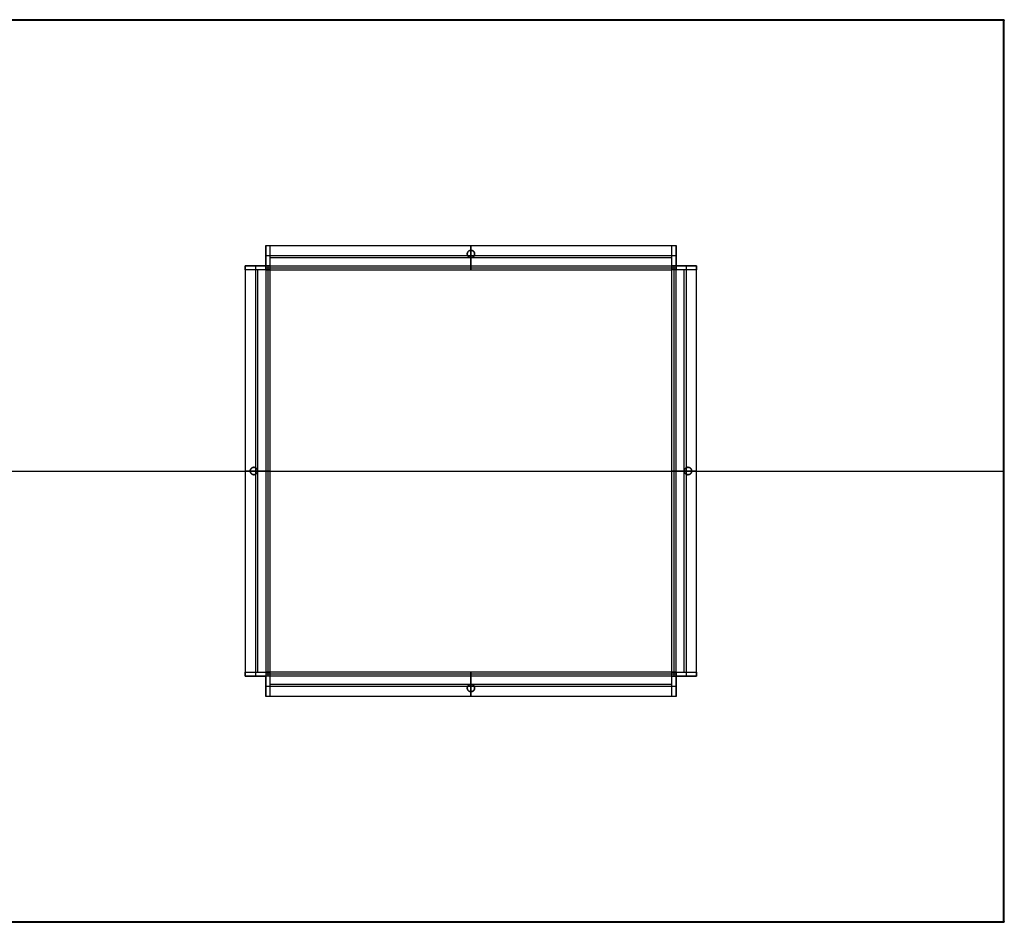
# Model space of a CAD drawing. Header units: millimetres. Extents: x -1200 to 1200, y -550 to 550.
# Tile 2 of 2: x 0 to 1200, y -550 to 550. Entities that reach past the tile are written whole.
import ezdxf

# ---------------------------------------------------------------- set-up
doc = ezdxf.new("R2010")
doc.units = ezdxf.units.MM
doc.header["$MEASUREMENT"] = 0
doc.layers.add('Default', color=7, linetype='Continuous', true_color=0x000000)

msp = doc.modelspace()

# ---------------------------------------------------------------- linework, layer by layer
at = {"layer": 'Default'}
for p, q in [((1199, 549, 729), (-1199, 549, 729)), ((1199, 549, 749), (-1199, 549, 749)), ((1199, -549, 729), (1199, 549, 729)), ((1199, -549, 749), (1199, 549, 749)), ((300, 260, 699), (300, 260, 704)), ((300, 260, 39), (300, 260, 34)), ((800, 260, 699), (800, 260, 704)), ((800, 260, 39), (800, 260, 34)), ((290, 250, 39), (290, 250, 34)), ((290, 250, 699), (290, 250, 704)), ((305, 250, 714), (300, 250, 714)), ((300, 245, 24), (300, 250, 24)), ((800, 250, 24), (795, 250, 24)), ((800, 250, 714), (800, 245, 714)), ((810, 250, 39), (810, 250, 34)), ((810, 250, 699), (810, 250, 704)), ((-1199, 0, 729), (1199, 0, 729)), ((-1199, 0, 749), (1199, 0, 749)), ((290, -250, 699), (290, -250, 704)), ((290, -250, 39), (290, -250, 34)), ((300, -245, 24), (300, -250, 24)), ((305, -250, 714), (300, -250, 714)), ((795, -250, 714), (800, -250, 714)), ((800, -245, 24), (800, -250, 24)), ((810, -250, 39), (810, -250, 34)), ((810, -250, 699), (810, -250, 704)), ((300, -260, 699), (300, -260, 704)), ((300, -260, 39), (300, -260, 34)), ((800, -260, 699), (800, -260, 704)), ((800, -260, 39), (800, -260, 34)), ((-1199, -549, 729), (1199, -549, 729)), ((-1199, -549, 749), (1199, -549, 749))]:
    msp.add_line(p, q, dxfattribs=at)
msp.add_lwpolyline([(-1200, -550), (1200, -550), (1200, 550), (-1200, 550)], close=True, dxfattribs=at)
for points in [[(1199, 550, 730), (0, 550, 730), (-1199, 550, 730)], [(1199, 550, 748), (0, 550, 748), (-1199, 550, 748)], [(1199, 550, 739), (0, 550, 739), (-1199, 550, 739)], [(1199, 549.5, 729.5), (0, 549.5, 729.5), (-1199, 549.5, 729.5)], [(1199, 549.5, 748.5), (0, 549.5, 748.5), (-1199, 549.5, 748.5)], [(1199, 550, 748), (1199, 550, 739), (1199, 550, 730)], [(1200, 549, 730), (1199.5, 549.5, 730), (1199, 550, 730)], [(1199, 550, 748), (1199.5, 549.5, 748), (1200, 549, 748)], [(1199, 549, 729), (1199, 549.5, 729.5), (1199, 550, 730)], [(1199, 549, 749), (1199, 549.5, 748.5), (1199, 550, 748)], [(1200, 549, 739), (1199.5, 549.5, 739), (1199, 550, 739)], [(1199.5, 549, 729.5), (1199.2, 549.5, 729.8), (1199, 550, 730)], [(1199.5, 549.5, 730), (1199.2, 549.5, 729.8), (1199, 549.5, 729.5)], [(1199, 549.5, 748.5), (1199.2, 549.2, 748.5), (1199.5, 549, 748.5)], [(1199.5, 549.5, 748), (1199.2, 549.2, 748.5), (1199, 549, 749)], [(1200, 549, 730), (1199.5, 549, 729.5), (1199, 549, 729)], [(1200, 549, 748), (1199.5, 549, 748.5), (1199, 549, 749)], [(1199.5, 549.5, 748), (1199.5, 549.5, 739), (1199.5, 549.5, 730)], [(1199.5, -549, 729.5), (1199.5, 0, 729.5), (1199.5, 549, 729.5)], [(1199.5, -549, 748.5), (1199.5, 0, 748.5), (1199.5, 549, 748.5)], [(1200, -549, 748), (1200, 0, 748), (1200, 549, 748)], [(1200, 549, 748), (1200, 549, 739), (1200, 549, 730)], [(1200, -549, 730), (1200, 0, 730), (1200, 549, 730)], [(1200, -549, 739), (1200, 0, 739), (1200, 549, 739)], [(300, 275, 39), (300, 275, 36.5), (300, 275, 34)], [(300, 275, 34), (550, 275, 34), (800, 275, 34)], [(300, 275, 39), (302.5, 275, 39), (305, 275, 39)], [(300, 275, 34), (300, 262.5, 34), (300, 250, 34)], [(300, 250, 699), (300, 262.5, 699), (300, 275, 699)], [(300, 275, 699), (302.5, 275, 699), (305, 275, 699)], [(300, 250, 704), (300, 262.5, 704), (300, 275, 704)], [(300, 275, 704), (550, 275, 704), (800, 275, 704)], [(300, 275, 704), (300, 275, 701.5), (300, 275, 699)], [(300, 275, 39), (300, 275, 369), (300, 275, 699)], [(300, 250, 39), (300, 262.5, 39), (300, 275, 39)], [(300, 275, 36.5), (550, 275, 36.5), (800, 275, 36.5)], [(300, 275, 701.5), (550, 275, 701.5), (800, 275, 701.5)], [(300, 250, 369), (300, 262.5, 369), (300, 275, 369)], [(300, 275, 369), (302.5, 275, 369), (305, 275, 369)], [(302.5, 275, 39), (302.5, 275, 369), (302.5, 275, 699)], [(305, 275, 39), (305, 275, 369), (305, 275, 699)], [(305, 275, 699), (550, 275, 699), (795, 275, 699)], [(305, 275, 39), (550, 275, 39), (795, 275, 39)], [(305, 275, 699), (305, 262.5, 699), (305, 250, 699)], [(305, 275, 39), (305, 262.5, 39), (305, 250, 39)], [(305, 275, 369), (305, 260, 369), (305, 245, 369)], [(545.5, 264.5, 704), (545.5, 264.5, 701.5), (545.5, 264.5, 699)], [(550, 275, 39), (550, 275, 36.5), (550, 275, 34)], [(550, 275, 34), (550, 262.5, 34), (550, 250, 34)], [(550, 245, 39), (550, 260, 39), (550, 275, 39)], [(550, 275, 699), (550, 272, 699), (550, 269, 699)], [(550, 269, 704), (550, 272, 704), (550, 275, 704)], [(550, 275, 704), (550, 275, 701.5), (550, 275, 699)], [(550, 269, 704), (550, 269, 701.5), (550, 269, 699)], [(554.5, 264.5, 704), (554.5, 264.5, 701.5), (554.5, 264.5, 699)], [(795, 275, 39), (795, 275, 369), (795, 275, 699)], [(795, 275, 699), (797.5, 275, 699), (800, 275, 699)], [(795, 275, 39), (797.5, 275, 39), (800, 275, 39)], [(795, 250, 699), (795, 262.5, 699), (795, 275, 699)], [(795, 250, 39), (795, 262.5, 39), (795, 275, 39)], [(795, 245, 369), (795, 260, 369), (795, 275, 369)], [(795, 275, 369), (797.5, 275, 369), (800, 275, 369)], [(797.5, 275, 39), (797.5, 275, 369), (797.5, 275, 699)], [(800, 275, 39), (800, 275, 36.5), (800, 275, 34)], [(800, 275, 34), (800, 262.5, 34), (800, 250, 34)], [(800, 275, 699), (800, 262.5, 699), (800, 250, 699)], [(800, 250, 704), (800, 262.5, 704), (800, 275, 704)], [(800, 275, 704), (800, 275, 701.5), (800, 275, 699)], [(800, 275, 39), (800, 275, 369), (800, 275, 699)], [(800, 275, 39), (800, 262.5, 39), (800, 250, 39)], [(800, 275, 369), (800, 262.5, 369), (800, 250, 369)], [(300, 262.5, 34), (550, 262.5, 34), (800, 262.5, 34)], [(300, 262.5, 704), (423, 262.5, 704), (546, 262.5, 704)], [(300, 262.5, 39), (300, 262.5, 369), (300, 262.5, 699)], [(305, 260, 39), (550, 260, 39), (795, 260, 39)], [(305, 260, 699), (550, 260, 699), (795, 260, 699)], [(305, 260, 39), (305, 260, 369), (305, 260, 699)], [(550, 260, 704), (550, 260, 701.5), (550, 260, 699)], [(550, 260, 699), (550, 252.5, 699), (550, 245, 699)], [(550, 250, 704), (550, 255, 704), (550, 260, 704)], [(554, 262.5, 704), (677, 262.5, 704), (800, 262.5, 704)], [(795, 260, 39), (795, 260, 369), (795, 260, 699)], [(800, 262.5, 39), (800, 262.5, 369), (800, 262.5, 699)], [(275, 250, 39), (287.5, 250, 39), (300, 250, 39)], [(275, 245, 39), (275, 247.5, 39), (275, 250, 39)], [(300, 250, 34), (287.5, 250, 34), (275, 250, 34)], [(275, 250, 34), (275, 0, 34), (275, -250, 34)], [(275, 250, 34), (275, 250, 36.5), (275, 250, 39)], [(275, 250, 699), (275, 250, 701.5), (275, 250, 704)], [(275, 250, 704), (275, 0, 704), (275, -250, 704)], [(275, 245, 699), (275, 247.5, 699), (275, 250, 699)], [(275, 250, 704), (287.5, 250, 704), (300, 250, 704)], [(275, 250, 39), (275, 250, 369), (275, 250, 699)], [(275, 250, 699), (287.5, 250, 699), (300, 250, 699)], [(275, 250, 36.5), (275, 0, 36.5), (275, -250, 36.5)], [(275, 250, 701.5), (275, 0, 701.5), (275, -250, 701.5)], [(275, 245, 369), (275, 247.5, 369), (275, 250, 369)], [(275, 250, 369), (287.5, 250, 369), (300, 250, 369)], [(275, 247.5, 39), (275, 247.5, 369), (275, 247.5, 699)], [(275, 245, 39), (275, 245, 369), (275, 245, 699)], [(275, 245, 699), (275, 0, 699), (275, -245, 699)], [(275, 245, 39), (275, 0, 39), (275, -245, 39)], [(300, 245, 39), (287.5, 245, 39), (275, 245, 39)], [(300, 245, 699), (287.5, 245, 699), (275, 245, 699)], [(305, 245, 369), (290, 245, 369), (275, 245, 369)], [(287.5, 250, 34), (287.5, 0, 34), (287.5, -250, 34)], [(287.5, 250, 704), (287.5, 127, 704), (287.5, 4, 704)], [(287.5, 250, 39), (287.5, 250, 369), (287.5, 250, 699)], [(290, 245, 39), (290, 0, 39), (290, -245, 39)], [(290, 245, 699), (290, 122.5, 699), (290, 0, 699)], [(290, 245, 39), (290, 245, 369), (290, 245, 699)], [(300, 250, 9), (300, 250, 21.5), (300, 250, 34)], [(300, 250, 9), (300, 247.5, 9), (300, 245, 9)], [(300, 250, 729), (300, 250, 716.5), (300, 250, 704)], [(300, 250, 729), (302.5, 250, 729), (305, 250, 729)], [(300, 250, 39), (300, 250, 369), (300, 250, 699)], [(300, 250, 704), (302.5, 250, 704), (305, 250, 704)], [(300, 250, 699), (300, 250, 701.5), (300, 250, 704)], [(300, 250, 34), (300, 247.5, 34), (300, 245, 34)], [(300, 250, 39), (300, 250, 36.5), (300, 250, 34)], [(300, 250, 704), (300, 247.5, 704), (300, 245, 704)], [(300, 250, 729), (300, 247.5, 729), (300, 245, 729)], [(300, 250, 34), (302.5, 250, 34), (305, 250, 34)], [(300, 250, 9), (302.5, 250, 9), (305, 250, 9)], [(300, 250, 716.5), (300, 0, 716.5), (300, -250, 716.5)], [(300, 250, 21.5), (547.5, 250, 21.5), (795, 250, 21.5)], [(300, 247.5, 9), (547.5, 247.5, 9), (795, 247.5, 9)], [(300, 245, 9), (302.5, 245, 9), (305, 245, 9)], [(300, 245, 34), (300, 245, 21.5), (300, 245, 9)], [(300, 245, 9), (300, 0, 9), (300, -245, 9)], [(300, 245, 34), (300, 0, 34), (300, -245, 34)], [(300, 245, 704), (300, 0, 704), (300, -245, 704)], [(300, 245, 729), (300, 0, 729), (300, -245, 729)], [(305, 245, 39), (302.5, 245, 39), (300, 245, 39)], [(305, 245, 699), (302.5, 245, 699), (300, 245, 699)], [(300, 245, 21.5), (300, 0, 21.5), (300, -245, 21.5)], [(302.5, 250, 729), (302.5, 0, 729), (302.5, -250, 729)], [(302.5, 245, 9), (302.5, 0, 9), (302.5, -245, 9)], [(305, 250, 729), (305, 247.5, 729), (305, 245, 729)], [(305, 250, 704), (305, 250, 716.5), (305, 250, 729)], [(305, 250, 704), (550, 250, 704), (795, 250, 704)], [(305, 250, 729), (550, 250, 729), (795, 250, 729)], [(305, 250, 34), (550, 250, 34), (795, 250, 34)], [(305, 250, 9), (550, 250, 9), (795, 250, 9)], [(305, 250, 699), (305, 247.5, 699), (305, 245, 699)], [(305, 250, 39), (305, 247.5, 39), (305, 245, 39)], [(305, 250, 716.5), (552.5, 250, 716.5), (800, 250, 716.5)], [(305, 247.5, 729), (552.5, 247.5, 729), (800, 247.5, 729)], [(305, 245, 39), (305, 245, 369), (305, 245, 699)], [(305, 245, 699), (550, 245, 699), (795, 245, 699)], [(305, 245, 729), (305, 245, 714), (305, 245, 699)], [(305, 245, 729), (305, 0, 729), (305, -245, 729)], [(305, 245, 699), (305, 0, 699), (305, -245, 699)], [(305, 245, 729), (550, 245, 729), (795, 245, 729)], [(305, 245, 39), (305, 0, 39), (305, -245, 39)], [(305, 245, 9), (305, 245, 24), (305, 245, 39)], [(305, 245, 9), (550, 245, 9), (795, 245, 9)], [(305, 245, 39), (550, 245, 39), (795, 245, 39)], [(305, 245, 9), (305, 0, 9), (305, -245, 9)], [(305, 245, 714), (305, 0, 714), (305, -245, 714)], [(305, 245, 714), (550, 245, 714), (795, 245, 714)], [(305, 245, 24), (550, 245, 24), (795, 245, 24)], [(305, 245, 24), (305, 0, 24), (305, -245, 24)], [(550, 245, 729), (550, 247.5, 729), (550, 250, 729)], [(550, 250, 729), (550, 250, 716.5), (550, 250, 704)], [(550, 250, 34), (550, 250, 21.5), (550, 250, 9)], [(550, 250, 9), (550, 247.5, 9), (550, 245, 9)], [(550, 245, 699), (550, 245, 714), (550, 245, 729)], [(550, 245, 9), (550, 245, 24), (550, 245, 39)], [(795, 250, 9), (797.5, 250, 9), (800, 250, 9)], [(795, 250, 34), (797.5, 250, 34), (800, 250, 34)], [(795, 250, 9), (795, 247.5, 9), (795, 245, 9)], [(795, 250, 34), (795, 250, 21.5), (795, 250, 9)], [(795, 250, 704), (797.5, 250, 704), (800, 250, 704)], [(795, 250, 729), (797.5, 250, 729), (800, 250, 729)], [(795, 245, 699), (795, 247.5, 699), (795, 250, 699)], [(795, 245, 39), (795, 247.5, 39), (795, 250, 39)], [(795, 245, 39), (795, 245, 369), (795, 245, 699)], [(795, -245, 729), (795, 0, 729), (795, 245, 729)], [(795, -245, 699), (795, 0, 699), (795, 245, 699)], [(795, 245, 729), (795, 245, 714), (795, 245, 699)], [(800, 245, 729), (797.5, 245, 729), (795, 245, 729)], [(795, 245, 9), (795, 245, 24), (795, 245, 39)], [(795, -245, 39), (795, 0, 39), (795, 245, 39)], [(795, -245, 9), (795, 0, 9), (795, 245, 9)], [(800, 245, 699), (797.5, 245, 699), (795, 245, 699)], [(800, 245, 39), (797.5, 245, 39), (795, 245, 39)], [(825, 245, 369), (810, 245, 369), (795, 245, 369)], [(795, -245, 714), (795, 0, 714), (795, 245, 714)], [(795, -245, 24), (795, 0, 24), (795, 245, 24)], [(797.5, -245, 9), (797.5, 2.5, 9), (797.5, 250, 9)], [(797.5, -250, 729), (797.5, -2.5, 729), (797.5, 245, 729)], [(800, 250, 39), (812.5, 250, 39), (825, 250, 39)], [(800, 250, 34), (800, 250, 21.5), (800, 250, 9)], [(800, 250, 34), (812.5, 250, 34), (825, 250, 34)], [(800, 245, 729), (800, 247.5, 729), (800, 250, 729)], [(800, 250, 704), (800, 250, 716.5), (800, 250, 729)], [(825, 250, 704), (812.5, 250, 704), (800, 250, 704)], [(800, 250, 39), (800, 250, 369), (800, 250, 699)], [(800, 250, 699), (812.5, 250, 699), (825, 250, 699)], [(800, 245, 704), (800, 247.5, 704), (800, 250, 704)], [(800, 250, 699), (800, 250, 701.5), (800, 250, 704)], [(800, 250, 39), (800, 250, 36.5), (800, 250, 34)], [(800, 245, 34), (800, 247.5, 34), (800, 250, 34)], [(800, 245, 9), (800, 247.5, 9), (800, 250, 9)], [(800, 250, 369), (812.5, 250, 369), (825, 250, 369)], [(800, -245, 21.5), (800, 2.5, 21.5), (800, 250, 21.5)], [(800, 245, 704), (800, 245, 716.5), (800, 245, 729)], [(800, -245, 704), (800, 0, 704), (800, 245, 704)], [(800, -245, 729), (800, 0, 729), (800, 245, 729)], [(800, -245, 34), (800, 0, 34), (800, 245, 34)], [(800, -245, 9), (800, 0, 9), (800, 245, 9)], [(825, 245, 699), (812.5, 245, 699), (800, 245, 699)], [(825, 245, 39), (812.5, 245, 39), (800, 245, 39)], [(800, -250, 716.5), (800, -2.5, 716.5), (800, 245, 716.5)], [(810, -245, 39), (810, 0, 39), (810, 245, 39)], [(810, -245, 699), (810, 0, 699), (810, 245, 699)], [(810, 245, 39), (810, 245, 369), (810, 245, 699)], [(812.5, -250, 34), (812.5, 0, 34), (812.5, 250, 34)], [(812.5, 4, 704), (812.5, 127, 704), (812.5, 250, 704)], [(812.5, 250, 39), (812.5, 250, 369), (812.5, 250, 699)], [(825, -250, 34), (825, 0, 34), (825, 250, 34)], [(825, 250, 34), (825, 250, 36.5), (825, 250, 39)], [(825, -250, 704), (825, 0, 704), (825, 250, 704)], [(825, 250, 699), (825, 250, 701.5), (825, 250, 704)], [(825, 250, 39), (825, 250, 369), (825, 250, 699)], [(825, 250, 699), (825, 247.5, 699), (825, 245, 699)], [(825, 250, 39), (825, 247.5, 39), (825, 245, 39)], [(825, -250, 36.5), (825, 0, 36.5), (825, 250, 36.5)], [(825, -250, 701.5), (825, 0, 701.5), (825, 250, 701.5)], [(825, 250, 369), (825, 247.5, 369), (825, 245, 369)], [(825, 247.5, 39), (825, 247.5, 369), (825, 247.5, 699)], [(825, 245, 39), (825, 245, 369), (825, 245, 699)], [(825, -245, 699), (825, 0, 699), (825, 245, 699)], [(825, -245, 39), (825, 0, 39), (825, 245, 39)], [(275, 0, 39), (290, 0, 39), (305, 0, 39)], [(300, 0, 34), (287.5, 0, 34), (275, 0, 34)], [(275, 0, 34), (275, 0, 36.5), (275, 0, 39)], [(275, 0, 699), (275, 0, 701.5), (275, 0, 704)], [(275, 0, 704), (278, 0, 704), (281, 0, 704)], [(281, 0, 699), (278, 0, 699), (275, 0, 699)], [(285.5, 4.5, 704), (285.5, 4.5, 701.5), (285.5, 4.5, 699)], [(290, 0, 704), (295, 0, 704), (300, 0, 704)], [(305, 0, 699), (297.5, 0, 699), (290, 0, 699)], [(300, 0, 704), (300, 0, 716.5), (300, 0, 729)], [(300, 0, 729), (302.5, 0, 729), (305, 0, 729)], [(305, 0, 9), (302.5, 0, 9), (300, 0, 9)], [(300, 0, 9), (300, 0, 21.5), (300, 0, 34)], [(305, 0, 729), (305, 0, 714), (305, 0, 699)], [(305, 0, 39), (305, 0, 24), (305, 0, 9)], [(825, 0, 39), (810, 0, 39), (795, 0, 39)], [(795, 0, 9), (797.5, 0, 9), (800, 0, 9)], [(795, 0, 699), (802.5, 0, 699), (810, 0, 699)], [(800, 0, 729), (797.5, 0, 729), (795, 0, 729)], [(795, 0, 729), (795, 0, 714), (795, 0, 699)], [(795, 0, 39), (795, 0, 24), (795, 0, 9)], [(800, 0, 34), (812.5, 0, 34), (825, 0, 34)], [(810, 0, 704), (805, 0, 704), (800, 0, 704)], [(800, 0, 704), (800, 0, 716.5), (800, 0, 729)], [(800, 0, 9), (800, 0, 21.5), (800, 0, 34)], [(814.5, 4.5, 704), (814.5, 4.5, 701.5), (814.5, 4.5, 699)], [(825, 0, 704), (822, 0, 704), (819, 0, 704)], [(819, 0, 699), (822, 0, 699), (825, 0, 699)], [(819, 0, 704), (819, 0, 701.5), (819, 0, 699)], [(825, 0, 34), (825, 0, 36.5), (825, 0, 39)], [(825, 0, 699), (825, 0, 701.5), (825, 0, 704)], [(1200, 0, 730), (1199.5, 0, 729.5), (1199, 0, 729)], [(1200, 0, 748), (1199.5, 0, 748.5), (1199, 0, 749)], [(1200, 0, 730), (1200, 0, 739), (1200, 0, 748)], [(281, 0, 704), (281, 0, 701.5), (281, 0, 699)], [(285.5, -4.5, 704), (285.5, -4.5, 701.5), (285.5, -4.5, 699)], [(287.5, -4, 704), (287.5, -127, 704), (287.5, -250, 704)], [(290, 0, 704), (290, 0, 701.5), (290, 0, 699)], [(290, 0, 699), (290, -122.5, 699), (290, -245, 699)], [(810, 0, 704), (810, 0, 701.5), (810, 0, 699)], [(812.5, -250, 704), (812.5, -127, 704), (812.5, -4, 704)], [(814.5, -4.5, 704), (814.5, -4.5, 701.5), (814.5, -4.5, 699)], [(275, -245, 39), (275, -245, 369), (275, -245, 699)], [(275, -250, 699), (275, -247.5, 699), (275, -245, 699)], [(275, -250, 39), (275, -247.5, 39), (275, -245, 39)], [(275, -245, 699), (287.5, -245, 699), (300, -245, 699)], [(275, -245, 39), (287.5, -245, 39), (300, -245, 39)], [(275, -245, 369), (290, -245, 369), (305, -245, 369)], [(275, -250, 369), (275, -247.5, 369), (275, -245, 369)], [(275, -247.5, 39), (275, -247.5, 369), (275, -247.5, 699)], [(300, -250, 39), (287.5, -250, 39), (275, -250, 39)], [(300, -250, 34), (287.5, -250, 34), (275, -250, 34)], [(275, -250, 34), (275, -250, 36.5), (275, -250, 39)], [(275, -250, 699), (275, -250, 701.5), (275, -250, 704)], [(275, -250, 704), (287.5, -250, 704), (300, -250, 704)], [(275, -250, 39), (275, -250, 369), (275, -250, 699)], [(300, -250, 699), (287.5, -250, 699), (275, -250, 699)], [(300, -250, 369), (287.5, -250, 369), (275, -250, 369)], [(287.5, -250, 39), (287.5, -250, 369), (287.5, -250, 699)], [(290, -245, 39), (290, -245, 369), (290, -245, 699)], [(300, -245, 9), (300, -247.5, 9), (300, -250, 9)], [(300, -245, 9), (300, -245, 21.5), (300, -245, 34)], [(300, -245, 34), (300, -247.5, 34), (300, -250, 34)], [(305, -245, 9), (302.5, -245, 9), (300, -245, 9)], [(300, -245, 704), (300, -247.5, 704), (300, -250, 704)], [(300, -245, 729), (300, -247.5, 729), (300, -250, 729)], [(300, -245, 699), (302.5, -245, 699), (305, -245, 699)], [(300, -245, 39), (302.5, -245, 39), (305, -245, 39)], [(800, -247.5, 9), (550, -247.5, 9), (300, -247.5, 9)], [(300, -275, 34), (300, -262.5, 34), (300, -250, 34)], [(300, -250, 9), (300, -250, 21.5), (300, -250, 34)], [(300, -250, 729), (300, -250, 716.5), (300, -250, 704)], [(305, -250, 729), (302.5, -250, 729), (300, -250, 729)], [(300, -275, 699), (300, -262.5, 699), (300, -250, 699)], [(300, -250, 704), (300, -262.5, 704), (300, -275, 704)], [(300, -250, 39), (300, -250, 369), (300, -250, 699)], [(305, -250, 704), (302.5, -250, 704), (300, -250, 704)], [(300, -250, 704), (300, -250, 701.5), (300, -250, 699)], [(300, -250, 34), (300, -250, 36.5), (300, -250, 39)], [(300, -275, 39), (300, -262.5, 39), (300, -250, 39)], [(305, -250, 34), (302.5, -250, 34), (300, -250, 34)], [(305, -250, 9), (302.5, -250, 9), (300, -250, 9)], [(800, -250, 21.5), (550, -250, 21.5), (300, -250, 21.5)], [(300, -275, 369), (300, -262.5, 369), (300, -250, 369)], [(305, -245, 39), (305, -245, 369), (305, -245, 699)], [(795, -245, 699), (550, -245, 699), (305, -245, 699)], [(795, -245, 729), (550, -245, 729), (305, -245, 729)], [(305, -245, 699), (305, -245, 714), (305, -245, 729)], [(305, -245, 729), (305, -247.5, 729), (305, -250, 729)], [(305, -245, 39), (305, -245, 24), (305, -245, 9)], [(795, -245, 9), (550, -245, 9), (305, -245, 9)], [(795, -245, 39), (550, -245, 39), (305, -245, 39)], [(305, -245, 699), (305, -247.5, 699), (305, -250, 699)], [(305, -245, 39), (305, -247.5, 39), (305, -250, 39)], [(795, -245, 24), (550, -245, 24), (305, -245, 24)], [(305, -245, 369), (305, -260, 369), (305, -275, 369)], [(795, -245, 714), (550, -245, 714), (305, -245, 714)], [(795, -247.5, 729), (550, -247.5, 729), (305, -247.5, 729)], [(305, -250, 729), (305, -250, 716.5), (305, -250, 704)], [(795, -250, 729), (550, -250, 729), (305, -250, 729)], [(795, -250, 704), (550, -250, 704), (305, -250, 704)], [(795, -250, 34), (550, -250, 34), (305, -250, 34)], [(795, -250, 9), (550, -250, 9), (305, -250, 9)], [(305, -250, 699), (305, -262.5, 699), (305, -275, 699)], [(305, -250, 39), (305, -262.5, 39), (305, -275, 39)], [(795, -250, 716.5), (550, -250, 716.5), (305, -250, 716.5)], [(550, -250, 9), (550, -247.5, 9), (550, -245, 9)], [(550, -245, 9), (550, -245, 24), (550, -245, 39)], [(550, -245, 39), (550, -260, 39), (550, -275, 39)], [(550, -260, 699), (550, -252.5, 699), (550, -245, 699)], [(550, -245, 699), (550, -245, 714), (550, -245, 729)], [(550, -245, 729), (550, -247.5, 729), (550, -250, 729)], [(550, -275, 34), (550, -262.5, 34), (550, -250, 34)], [(550, -250, 34), (550, -250, 21.5), (550, -250, 9)], [(550, -250, 704), (550, -255, 704), (550, -260, 704)], [(550, -250, 729), (550, -250, 716.5), (550, -250, 704)], [(800, -245, 9), (797.5, -245, 9), (795, -245, 9)], [(795, -250, 729), (795, -247.5, 729), (795, -245, 729)], [(795, -245, 39), (795, -245, 369), (795, -245, 699)], [(795, -245, 729), (795, -245, 714), (795, -245, 699)], [(795, -245, 9), (795, -245, 24), (795, -245, 39)], [(795, -245, 39), (797.5, -245, 39), (800, -245, 39)], [(795, -250, 699), (795, -247.5, 699), (795, -245, 699)], [(795, -245, 699), (797.5, -245, 699), (800, -245, 699)], [(795, -250, 39), (795, -247.5, 39), (795, -245, 39)], [(795, -275, 369), (795, -260, 369), (795, -245, 369)], [(795, -245, 369), (810, -245, 369), (825, -245, 369)], [(800, -250, 729), (797.5, -250, 729), (795, -250, 729)], [(795, -250, 704), (795, -250, 716.5), (795, -250, 729)], [(800, -250, 704), (797.5, -250, 704), (795, -250, 704)], [(800, -250, 34), (797.5, -250, 34), (795, -250, 34)], [(800, -250, 9), (797.5, -250, 9), (795, -250, 9)], [(795, -275, 699), (795, -262.5, 699), (795, -250, 699)], [(795, -275, 39), (795, -262.5, 39), (795, -250, 39)], [(800, -250, 9), (800, -247.5, 9), (800, -245, 9)], [(800, -245, 34), (800, -245, 21.5), (800, -245, 9)], [(800, -250, 34), (800, -247.5, 34), (800, -245, 34)], [(800, -250, 704), (800, -247.5, 704), (800, -245, 704)], [(800, -250, 729), (800, -247.5, 729), (800, -245, 729)], [(800, -245, 39), (812.5, -245, 39), (825, -245, 39)], [(800, -245, 699), (812.5, -245, 699), (825, -245, 699)], [(800, -275, 34), (800, -262.5, 34), (800, -250, 34)], [(800, -250, 9), (800, -250, 21.5), (800, -250, 34)], [(825, -250, 39), (812.5, -250, 39), (800, -250, 39)], [(800, -250, 34), (812.5, -250, 34), (825, -250, 34)], [(825, -250, 704), (812.5, -250, 704), (800, -250, 704)], [(800, -250, 729), (800, -250, 716.5), (800, -250, 704)], [(800, -250, 699), (800, -262.5, 699), (800, -275, 699)], [(800, -250, 704), (800, -262.5, 704), (800, -275, 704)], [(800, -250, 39), (800, -250, 369), (800, -250, 699)], [(800, -250, 699), (800, -250, 701.5), (800, -250, 704)], [(825, -250, 699), (812.5, -250, 699), (800, -250, 699)], [(800, -250, 39), (800, -250, 36.5), (800, -250, 34)], [(800, -250, 39), (800, -262.5, 39), (800, -275, 39)], [(825, -250, 369), (812.5, -250, 369), (800, -250, 369)], [(800, -250, 369), (800, -262.5, 369), (800, -275, 369)], [(810, -245, 39), (810, -245, 369), (810, -245, 699)], [(812.5, -250, 39), (812.5, -250, 369), (812.5, -250, 699)], [(825, -245, 39), (825, -247.5, 39), (825, -250, 39)], [(825, -245, 699), (825, -247.5, 699), (825, -250, 699)], [(825, -245, 39), (825, -245, 369), (825, -245, 699)], [(825, -245, 369), (825, -247.5, 369), (825, -250, 369)], [(825, -247.5, 39), (825, -247.5, 369), (825, -247.5, 699)], [(825, -250, 34), (825, -250, 36.5), (825, -250, 39)], [(825, -250, 699), (825, -250, 701.5), (825, -250, 704)], [(825, -250, 39), (825, -250, 369), (825, -250, 699)], [(800, -262.5, 34), (550, -262.5, 34), (300, -262.5, 34)], [(546, -262.5, 704), (423, -262.5, 704), (300, -262.5, 704)], [(300, -262.5, 39), (300, -262.5, 369), (300, -262.5, 699)], [(795, -260, 39), (550, -260, 39), (305, -260, 39)], [(550, -260, 699), (427.5, -260, 699), (305, -260, 699)], [(305, -260, 39), (305, -260, 369), (305, -260, 699)], [(550, -260, 704), (550, -260, 701.5), (550, -260, 699)], [(795, -260, 699), (672.5, -260, 699), (550, -260, 699)], [(800, -262.5, 704), (677, -262.5, 704), (554, -262.5, 704)], [(795, -260, 39), (795, -260, 369), (795, -260, 699)], [(800, -262.5, 39), (800, -262.5, 369), (800, -262.5, 699)], [(800, -275, 34), (550, -275, 34), (300, -275, 34)], [(300, -275, 39), (300, -275, 36.5), (300, -275, 34)], [(800, -275, 704), (550, -275, 704), (300, -275, 704)], [(300, -275, 704), (300, -275, 701.5), (300, -275, 699)], [(300, -275, 39), (300, -275, 369), (300, -275, 699)], [(305, -275, 699), (302.5, -275, 699), (300, -275, 699)], [(305, -275, 39), (302.5, -275, 39), (300, -275, 39)], [(800, -275, 36.5), (550, -275, 36.5), (300, -275, 36.5)], [(800, -275, 701.5), (550, -275, 701.5), (300, -275, 701.5)], [(305, -275, 369), (302.5, -275, 369), (300, -275, 369)], [(302.5, -275, 39), (302.5, -275, 369), (302.5, -275, 699)], [(305, -275, 39), (305, -275, 369), (305, -275, 699)], [(795, -275, 699), (550, -275, 699), (305, -275, 699)], [(795, -275, 39), (550, -275, 39), (305, -275, 39)], [(545.5, -264.5, 704), (545.5, -264.5, 701.5), (545.5, -264.5, 699)], [(550, -275, 699), (550, -272, 699), (550, -269, 699)], [(550, -269, 704), (550, -272, 704), (550, -275, 704)], [(550, -269, 704), (550, -269, 701.5), (550, -269, 699)], [(550, -275, 39), (550, -275, 36.5), (550, -275, 34)], [(550, -275, 704), (550, -275, 701.5), (550, -275, 699)], [(554.5, -264.5, 704), (554.5, -264.5, 701.5), (554.5, -264.5, 699)], [(800, -275, 39), (797.5, -275, 39), (795, -275, 39)], [(800, -275, 699), (797.5, -275, 699), (795, -275, 699)], [(795, -275, 39), (795, -275, 369), (795, -275, 699)], [(800, -275, 369), (797.5, -275, 369), (795, -275, 369)], [(797.5, -275, 39), (797.5, -275, 369), (797.5, -275, 699)], [(800, -275, 39), (800, -275, 36.5), (800, -275, 34)], [(800, -275, 704), (800, -275, 701.5), (800, -275, 699)], [(800, -275, 39), (800, -275, 369), (800, -275, 699)], [(-1199, -549.5, 729.5), (0, -549.5, 729.5), (1199, -549.5, 729.5)], [(-1199, -549.5, 748.5), (0, -549.5, 748.5), (1199, -549.5, 748.5)], [(-1199, -550, 748), (0, -550, 748), (1199, -550, 748)], [(-1199, -550, 730), (0, -550, 730), (1199, -550, 730)], [(-1199, -550, 739), (0, -550, 739), (1199, -550, 739)], [(0.1, -550, 730), (0.1, -549.5, 729.5), (0.1, -549, 729)], [(0.1, -550, 748), (0.1, -549.5, 748.5), (0.1, -549, 749)], [(1199, -550, 730), (1199, -549.5, 729.5), (1199, -549, 729)], [(1200, -549, 748), (1199.5, -549.5, 748), (1199, -550, 748)], [(1199, -549, 729), (1199.5, -549, 729.5), (1200, -549, 730)], [(1199, -549, 749), (1199.5, -549, 748.5), (1200, -549, 748)], [(1200, -549, 730), (1199.5, -549.5, 730), (1199, -550, 730)], [(1199, -550, 748), (1199, -549.5, 748.5), (1199, -549, 749)], [(1199, -550, 739), (1199.5, -549.5, 739), (1200, -549, 739)], [(1199, -549.5, 729.5), (1199.5, -549.2, 729.8), (1200, -549, 730)], [(1199.5, -549, 748.5), (1199.2, -549.2, 748.5), (1199, -549.5, 748.5)], [(1199.5, -549.5, 748), (1199.2, -549.2, 748.5), (1199, -549, 749)], [(1199, -550, 748), (1199, -550, 739), (1199, -550, 730)], [(1199.5, -549.5, 730), (1199.5, -549.2, 729.8), (1199.5, -549, 729.5)], [(1199.5, -549.5, 748), (1199.5, -549.5, 739), (1199.5, -549.5, 730)], [(1200, -549, 748), (1200, -549, 739), (1200, -549, 730)]]:
    msp.add_open_spline(points, degree=2, dxfattribs=at)
for points, weights, knots in [([(550, 260, 699), (545.5, 260, 699), (545.5, 264.5, 699), (545.5, 269, 699), (550, 269, 699), (554.5, 269, 699), (554.5, 264.5, 699), (554.5, 260, 699), (550, 260, 699)], [1, 0.707106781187, 1, 0.707106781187, 1, 0.707106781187, 1, 0.707106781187, 1], [0, 0, 0, 7.068583, 7.068583, 14.137167, 14.137167, 21.20575, 21.20575, 28.274334, 28.274334, 28.274334]), ([(550, 260, 704), (554.5, 260, 704), (554.5, 264.5, 704), (554.5, 269, 704), (550, 269, 704), (545.5, 269, 704), (545.5, 264.5, 704), (545.5, 260, 704), (550, 260, 704)], [1, 0.707106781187, 1, 0.707106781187, 1, 0.707106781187, 1, 0.707106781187, 1], [-28.274334, -28.274334, -28.274334, -21.20575, -21.20575, -14.137167, -14.137167, -7.068583, -7.068583, 0, 0, 0]), ([(550, 260, 702), (554.5, 260, 702), (554.5, 264.5, 702), (554.5, 269, 702), (550, 269, 702), (545.5, 269, 702), (545.5, 264.5, 702), (545.5, 260, 702), (550, 260, 702)], [1, 0.707106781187, 1, 0.707106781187, 1, 0.707106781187, 1, 0.707106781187, 1], [-28.274334, -28.274334, -28.274334, -21.20575, -21.20575, -14.137167, -14.137167, -7.068583, -7.068583, 0, 0, 0]), ([(290, 0, 704), (290, 4.5, 704), (285.5, 4.5, 704), (281, 4.5, 704), (281, 0, 704), (281, -4.5, 704), (285.5, -4.5, 704), (290, -4.5, 704), (290, 0, 704)], [1, 0.707106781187, 1, 0.707106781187, 1, 0.707106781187, 1, 0.707106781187, 1], [-28.274334, -28.274334, -28.274334, -21.20575, -21.20575, -14.137167, -14.137167, -7.068583, -7.068583, 0, 0, 0]), ([(290, 0, 699), (290, -4.5, 699), (285.5, -4.5, 699), (281, -4.5, 699), (281, 0, 699), (281, 4.5, 699), (285.5, 4.5, 699), (290, 4.5, 699), (290, 0, 699)], [1, 0.707106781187, 1, 0.707106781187, 1, 0.707106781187, 1, 0.707106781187, 1], [0, 0, 0, 7.068583, 7.068583, 14.137167, 14.137167, 21.20575, 21.20575, 28.274334, 28.274334, 28.274334]), ([(290, 0, 702), (290, 4.5, 702), (285.5, 4.5, 702), (281, 4.5, 702), (281, 0, 702), (281, -4.5, 702), (285.5, -4.5, 702), (290, -4.5, 702), (290, 0, 702)], [1, 0.707106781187, 1, 0.707106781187, 1, 0.707106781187, 1, 0.707106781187, 1], [-28.274334, -28.274334, -28.274334, -21.20575, -21.20575, -14.137167, -14.137167, -7.068583, -7.068583, 0, 0, 0]), ([(810, 0, 704), (810, -4.5, 704), (814.5, -4.5, 704), (819, -4.5, 704), (819, 0, 704), (819, 4.5, 704), (814.5, 4.5, 704), (810, 4.5, 704), (810, 0, 704)], [1, 0.707106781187, 1, 0.707106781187, 1, 0.707106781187, 1, 0.707106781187, 1], [-28.274334, -28.274334, -28.274334, -21.20575, -21.20575, -14.137167, -14.137167, -7.068583, -7.068583, 0, 0, 0]), ([(810, 0, 699), (810, 4.5, 699), (814.5, 4.5, 699), (819, 4.5, 699), (819, 0, 699), (819, -4.5, 699), (814.5, -4.5, 699), (810, -4.5, 699), (810, 0, 699)], [1, 0.707106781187, 1, 0.707106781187, 1, 0.707106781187, 1, 0.707106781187, 1], [0, 0, 0, 7.068583, 7.068583, 14.137167, 14.137167, 21.20575, 21.20575, 28.274334, 28.274334, 28.274334]), ([(810, 0, 702), (810, -4.5, 702), (814.5, -4.5, 702), (819, -4.5, 702), (819, 0, 702), (819, 4.5, 702), (814.5, 4.5, 702), (810, 4.5, 702), (810, 0, 702)], [1, 0.707106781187, 1, 0.707106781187, 1, 0.707106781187, 1, 0.707106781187, 1], [-28.274334, -28.274334, -28.274334, -21.20575, -21.20575, -14.137167, -14.137167, -7.068583, -7.068583, 0, 0, 0]), ([(550, -260, 704), (545.5, -260, 704), (545.5, -264.5, 704), (545.5, -269, 704), (550, -269, 704), (554.5, -269, 704), (554.5, -264.5, 704), (554.5, -260, 704), (550, -260, 704)], [1, 0.707106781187, 1, 0.707106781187, 1, 0.707106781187, 1, 0.707106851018, 0.999999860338], [-28.274334, -28.274334, -28.274334, -21.20575, -21.20575, -14.137166, -14.137166, -7.068582, -7.068582, 0, 0, 0]), ([(550, -260, 699), (554.5, -260, 699), (554.5, -264.5, 699), (554.5, -269, 699), (550, -269, 699), (545.5, -269, 699), (545.5, -264.5, 699), (545.5, -260, 699), (550, -260, 699)], [1, 0.707106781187, 1, 0.707106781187, 1, 0.707106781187, 1, 0.707106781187, 1], [0, 0, 0, 7.068583, 7.068583, 14.137167, 14.137167, 21.20575, 21.20575, 28.274334, 28.274334, 28.274334]), ([(550, -260, 702), (545.5, -260, 702), (545.5, -264.5, 702), (545.5, -269, 702), (550, -269, 702), (554.5, -269, 702), (554.5, -264.5, 702), (554.5, -260, 702), (550, -260, 702)], [1, 0.707106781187, 1, 0.707106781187, 1, 0.707106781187, 1, 0.707106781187, 1], [-28.274334, -28.274334, -28.274334, -21.20575, -21.20575, -14.137167, -14.137167, -7.068583, -7.068583, 0, 0, 0])]:
    msp.add_rational_spline(points, weights, degree=2, knots=knots, dxfattribs=at)

doc.saveas('drawing.dxf')
